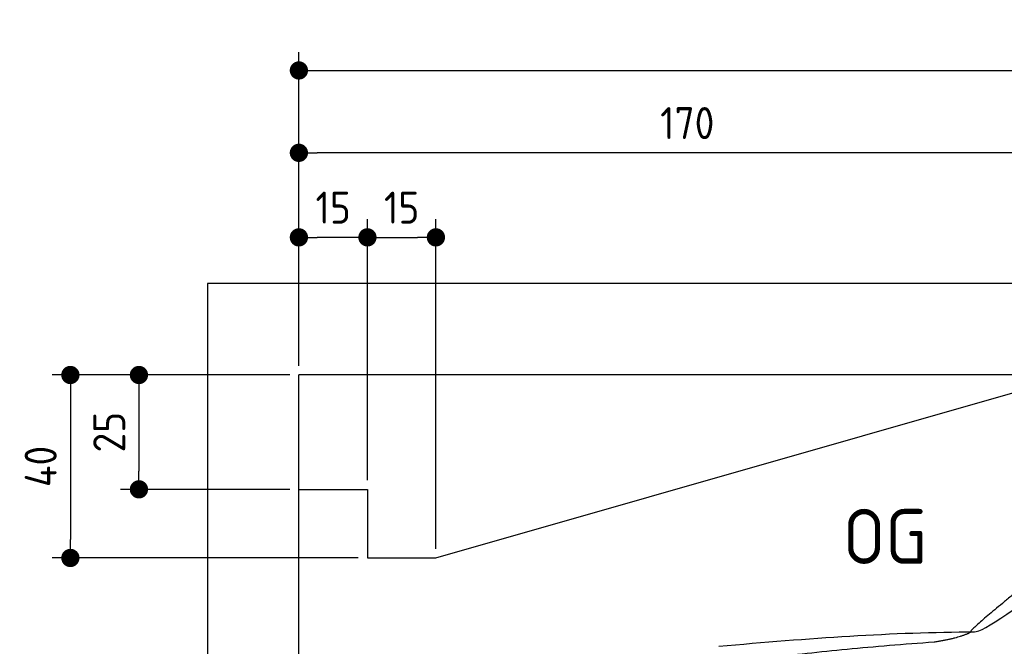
# Model space of a CAD drawing. Header units: millimetres. Extents: x -411 to 6777, y 0 to 6477.
# Tile 3 of 6: x -411 to 1744, y 5107 to 6477. Entities that reach past the tile are written whole.
import ezdxf

# ---------------------------------------------------------------- set-up
doc = ezdxf.new("R2010")
doc.units = ezdxf.units.MM
doc.layers.add('4', color=3, linetype='Continuous')
doc.layers.add('car', color=10, linetype='Continuous', lineweight=25)
doc.layers.add('Freiraum', color=7, linetype='Continuous', lineweight=25)
doc.styles.get("Standard").update_dxf_attribs({"font": 'ISOCP.SHX'})
doc.dimstyles.new('GEN-ISO', dxfattribs={"dimscale": 20, "dimtxt": 3.5, "dimasz": 2, "dimexe": 2, "dimexo": 1, "dimgap": 1.5, "dimtad": 1, "dimdec": 1, "dimlfac": 0.1, "dimdsep": 46, "dimtxsty": 'STANDARD', "dimblk": 'PUNKT', "dimcen": 2, "dimclrd": 256, "dimclre": 256, "dimclrt": 2, "dimadec": 0, "dimazin": 0, "dimtp": 0.1, "dimtm": 0.1, "dimtfac": 0.71, "dimtdec": 1, "dimtmove": 2, "dimatfit": 3, "dimldrblk": 'PUNKT', "dimfxl": 2, "dimtolj": 1, "dimarcsym": 0})

# ---------------------------------------------------------------- blocks, each defined once
blk = doc.blocks.new('PUNKT')
at = {"layer": '4', "color": 0, "linetype": 'ByBlock'}
blk.add_line((-0.5, 0), (-1, 0), dxfattribs=at)
at = {"layer": '4', "color": 0, "linetype": 'ByBlock', "const_width": 0.5}
blk.add_lwpolyline([(-0.25, 0, 1), (0.25, 0, 1)], format="xyb", close=True, dxfattribs=at)
blk = doc.blocks.new('*D37')
at = {"layer": '4', "lineweight": -2, "transparency": 16777216}
for p, q in [((200, 5720), (200, 6405.8)), ((5700, 5870.9), (5700, 6405.8)), ((240, 6365.8), (5660, 6365.8))]:
    blk.add_line(p, q, dxfattribs=at)
at = {"layer": 'Defpoints', "color": 0, "transparency": 16777216}
for p in [(5700, 6365.8), (5700, 5850.9), (200, 5700)]:
    blk.add_point(p, dxfattribs=at)
at = {"layer": '4', "lineweight": -2, "transparency": 16777216, "xscale": 40, "yscale": 40, "zscale": 40, "rotation": 180}
blk.add_blockref('PUNKT', (200, 6365.8), dxfattribs=at)
at = {"layer": '4', "lineweight": -2, "transparency": 16777216, "xscale": 40, "yscale": 40, "zscale": 40}
blk.add_blockref('PUNKT', (5700, 6365.8), dxfattribs=at)
at = {"layer": '4', "color": 2, "transparency": 16777216, "insert": (2950, 6430.8), "char_height": 70, "attachment_point": 5}
blk.add_mtext('550', dxfattribs=at)
blk = doc.blocks.new('Car')
at = {"layer": 'car'}
for points, degree in [([(1631, 5153.7), (1666.7, 5150.2), (1966.6, 5401.8), (2144.1, 5512.4)], 3), ([(1926.9, 5407.4), (1846.4, 5346.2), (1744.8, 5261.8), (1616.4, 5155.4), (1622.4, 5153.5)], 4), ([(1072, 5116.9), (1268.2, 5136.7), (1453.2, 5151.4), (1631, 5153.7)], 3), ([(1543.3, 5131), (1596.3, 5139.3), (1622.1, 5152.5)], 2), ([(730.9, 4995.1), (966.7, 5083.8), (1543.3, 5131)], 2)]:
    blk.add_open_spline(points, degree=degree, dxfattribs=at)
blk = doc.blocks.new('_Dot')
at = {"color": 0, "linetype": 'ByBlock', "lineweight": -2}
blk.add_line((-0.5, 0), (-1, 0), dxfattribs=at)
at = {"color": 0, "linetype": 'ByBlock', "const_width": 0.5}
blk.add_lwpolyline([(-0.25, 0, 1), (0.25, 0, 1)], format="xyb", close=True, dxfattribs=at)
blk = doc.blocks.new('*D43')
at = {"layer": '4', "lineweight": -2, "transparency": 16777216}
for p, q in [((200, 5720), (200, 6225.7)), ((1899.7, 5720), (1899.7, 6225.7)), ((1859.7, 6185.7), (240, 6185.7))]:
    blk.add_line(p, q, dxfattribs=at)
at = {"layer": 'Defpoints', "color": 0, "transparency": 16777216}
for p in [(200, 6185.7), (200, 5700), (1899.7, 5700)]:
    blk.add_point(p, dxfattribs=at)
at = {"layer": '4', "lineweight": -2, "transparency": 16777216, "xscale": 40, "yscale": 40, "zscale": 40, "rotation": 180}
blk.add_blockref('_Dot', (200, 6185.7), dxfattribs=at)
at = {"layer": '4', "lineweight": -2, "transparency": 16777216, "xscale": 40, "yscale": 40, "zscale": 40}
blk.add_blockref('_Dot', (1899.7, 6185.7), dxfattribs=at)
at = {"layer": '4', "color": 2, "transparency": 16777216, "insert": (1049.8, 6250.7), "char_height": 70, "attachment_point": 5}
blk.add_mtext('170', dxfattribs=at)
blk = doc.blocks.new('*D44')
at = {"layer": '4', "lineweight": -2, "transparency": 16777216}
for p, q in [((200, 5720), (200, 6040.9)), ((350, 5470), (350, 6040.9)), ((310, 6000.9), (240, 6000.9))]:
    blk.add_line(p, q, dxfattribs=at)
at = {"layer": 'Defpoints', "color": 0, "transparency": 16777216}
for p in [(200, 6000.9), (200, 5700), (350, 5450)]:
    blk.add_point(p, dxfattribs=at)
at = {"layer": '4', "lineweight": -2, "transparency": 16777216, "xscale": 40, "yscale": 40, "zscale": 40, "rotation": 180}
blk.add_blockref('_Dot', (200, 6000.9), dxfattribs=at)
at = {"layer": '4', "lineweight": -2, "transparency": 16777216, "xscale": 40, "yscale": 40, "zscale": 40}
blk.add_blockref('_Dot', (350, 6000.9), dxfattribs=at)
at = {"layer": '4', "color": 2, "transparency": 16777216, "insert": (275, 6065.9), "char_height": 70, "attachment_point": 5}
blk.add_mtext('15', dxfattribs=at)
blk = doc.blocks.new('*D45')
at = {"layer": '4', "lineweight": -2, "transparency": 16777216}
for p, q in [((180, 5700), (-340, 5700)), ((-300, 5660), (-300, 5340)), ((330, 5300), (-340, 5300))]:
    blk.add_line(p, q, dxfattribs=at)
at = {"layer": 'Defpoints', "color": 0, "transparency": 16777216}
for p in [(200, 5700), (-300, 5300), (350, 5300)]:
    blk.add_point(p, dxfattribs=at)
at = {"layer": '4', "lineweight": -2, "transparency": 16777216, "xscale": 40, "yscale": 40, "zscale": 40}
for p, rotation in [((-300, 5700), 90), ((-300, 5300), 270)]:
    blk.add_blockref('_Dot', p, dxfattribs=dict(at, rotation=rotation))
at = {"layer": '4', "color": 2, "transparency": 16777216, "insert": (-365, 5500), "char_height": 70, "attachment_point": 5, "rotation": 90}
blk.add_mtext('40', dxfattribs=at)
blk = doc.blocks.new('*D46')
at = {"layer": '4', "lineweight": -2, "transparency": 16777216}
for p, q in [((180, 5700), (-190, 5700)), ((-150, 5660), (-150, 5490)), ((180, 5450), (-190, 5450))]:
    blk.add_line(p, q, dxfattribs=at)
at = {"layer": 'Defpoints', "color": 0, "transparency": 16777216}
for p in [(200, 5700), (-150, 5450), (200, 5450)]:
    blk.add_point(p, dxfattribs=at)
at = {"layer": '4', "lineweight": -2, "transparency": 16777216, "xscale": 40, "yscale": 40, "zscale": 40}
for p, rotation in [((-150, 5700), 90), ((-150, 5450), 270)]:
    blk.add_blockref('_Dot', p, dxfattribs=dict(at, rotation=rotation))
at = {"layer": '4', "color": 2, "transparency": 16777216, "insert": (-215, 5575), "char_height": 70, "attachment_point": 5, "rotation": 90}
blk.add_mtext('25', dxfattribs=at)
blk = doc.blocks.new('*D47')
at = {"layer": '4', "lineweight": -2, "transparency": 16777216}
for p, q in [((350, 5470), (350, 6040.9)), ((499.8, 5320), (499.8, 6040.9)), ((390, 6000.9), (459.8, 6000.9))]:
    blk.add_line(p, q, dxfattribs=at)
at = {"layer": 'Defpoints', "color": 0, "transparency": 16777216}
for p in [(499.8, 6000.9), (350, 5450), (499.8, 5300)]:
    blk.add_point(p, dxfattribs=at)
at = {"layer": '4', "lineweight": -2, "transparency": 16777216, "xscale": 40, "yscale": 40, "zscale": 40, "rotation": 180}
blk.add_blockref('_Dot', (350, 6000.9), dxfattribs=at)
at = {"layer": '4', "lineweight": -2, "transparency": 16777216, "xscale": 40, "yscale": 40, "zscale": 40}
blk.add_blockref('_Dot', (499.8, 6000.9), dxfattribs=at)
at = {"layer": '4', "color": 2, "transparency": 16777216, "insert": (424.9, 6065.9), "char_height": 70, "attachment_point": 5}
blk.add_mtext('15', dxfattribs=at)
blk = doc.blocks.new('Gebäude_375_GT175')
for p, q in [((5900, 5900), (0, 5900)), ((0, 5900), (0, 0)), ((5700, 5700), (200, 5700)), ((200, 200), (200, 5700))]:
    blk.add_line(p, q)
at = {"layer": 'Freiraum'}
blk.add_lwpolyline([(200, 5450), (350, 5450), (350, 5300), (499.8, 5300), (1900, 5700)], dxfattribs=at)

msp = doc.modelspace()

# ---------------------------------------------------------------- block references
msp.add_blockref('Gebäude_375_GT175', (0, 0))
at = {"layer": 'car', "rotation": 359.4752422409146}
msp.add_blockref('Car', (0, 0), dxfattribs=at)

# ---------------------------------------------------------------- texts
msp.add_text('OG', height=120).set_placement((1390.46, 5287))

# ---------------------------------------------------------------- dimensions: what is measured, and where the dimension line sits
at = {"layer": '4'}
for base, p1, p2, override, picture, middle in [((5700, 6365.8), (200, 5700), (5700, 5850.88), {"dimtdec": 3, "dimtolj": 0}, '*D37', (2950, 6430.8)), ((200, 6185.7), (1899.68, 5700), (200, 5700), {"dimblk1": 'Dot', "dimblk2": 'Dot', "dimsah": 1, "dimtdec": 3, "dimtolj": 0}, '*D43', (1049.84, 6250.7)), ((200, 6000.88), (349.97, 5450), (200, 5700), {"dimblk1": 'Dot', "dimblk2": 'Dot', "dimsah": 1, "dimtdec": 3, "dimtolj": 0}, '*D44', (274.99, 6065.88)), ((499.76, 6000.88), (349.97, 5450), (499.76, 5300), {"dimblk1": 'Dot', "dimblk2": 'Dot', "dimsah": 1, "dimtdec": 3, "dimtolj": 0}, '*D47', (424.87, 6065.88))]:
    dim = msp.add_linear_dim(base=base, p1=p1, p2=p2, dimstyle='GEN-ISO', override=override, dxfattribs=at)
    dim.commit()
    dim.dimension.update_dxf_attribs({"geometry": picture, "text_midpoint": middle})
for base, p2, picture, middle in [((-300, 5300), (350, 5300), '*D45', (-365, 5500)), ((-150, 5450), (200, 5450), '*D46', (-215.01, 5575))]:
    dim = msp.add_linear_dim(base=base, p1=(200, 5700), p2=p2, angle=90, dimstyle='GEN-ISO', override={"dimblk1": 'Dot', "dimblk2": 'Dot', "dimsah": 1, "dimtdec": 3, "dimtolj": 0}, dxfattribs=at)
    dim.commit()
    dim.dimension.update_dxf_attribs({"geometry": picture, "text_midpoint": middle})

doc.saveas('drawing.dxf')
